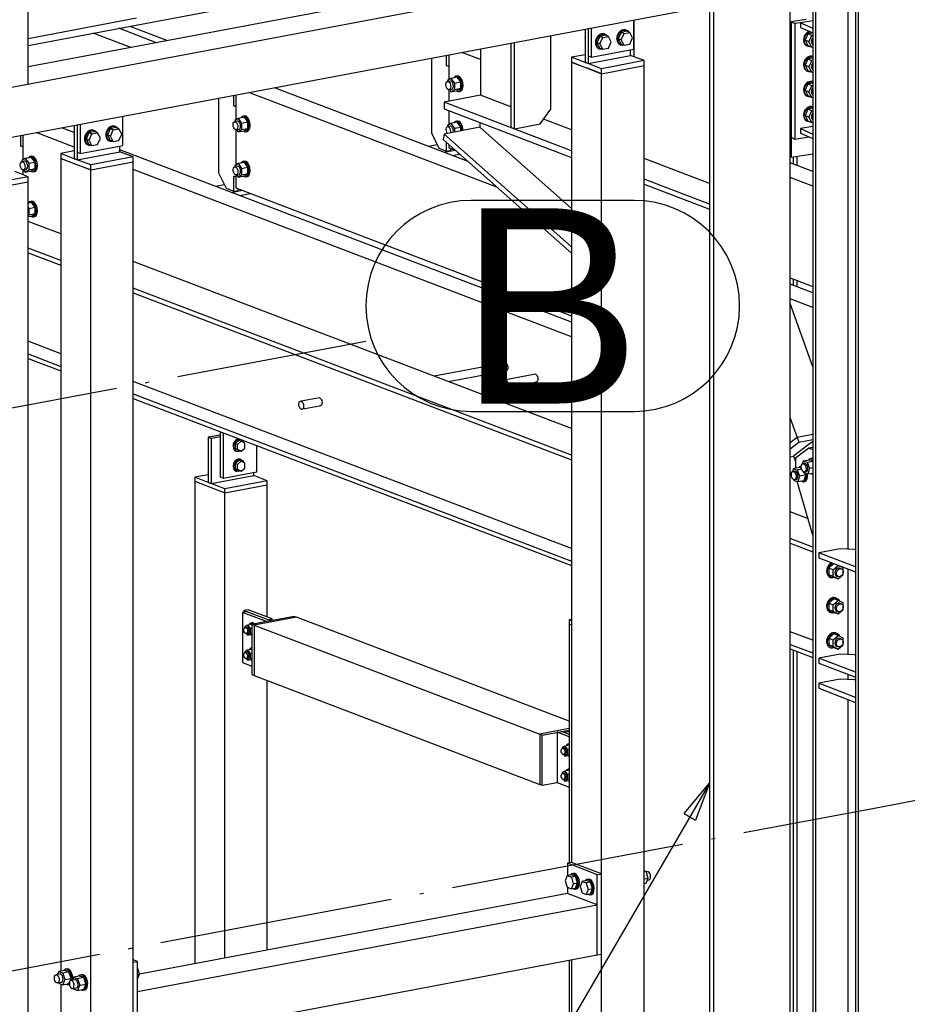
# Paper-space layout 'A0 Advance Steel' of a CAD drawing. Header units: millimetres. Extents: x -21 to 1320, y -7 to 928.
# Tile 71 of 134: x 995 to 1018, y 124 to 149. Entities that reach past the tile are written whole.
import ezdxf

# ---------------------------------------------------------------- set-up
doc = ezdxf.new("R2010")
doc.units = ezdxf.units.MM
doc.linetypes.add('ACAD_ISO04W100', pattern=[30, 24, -3, 0, -3])
doc.layers.get('0').update_dxf_attribs({"linetype": 'CONTINUOUS'})
for name, color, linetype in [('AS_Belki', 145, 'CONTINUOUS'), ('AS_Blachy', 30, 'CONTINUOUS'), ('AS_Siatki', 72, 'CONTINUOUS'), ('AS_Sruby', 9, 'CONTINUOUS')]:
    doc.layers.add(name, color=color, linetype=linetype)
doc.styles.add('Arial', font='arial.ttf', dxfattribs={"height": 150})

psp = doc.layouts.new('A0 Advance Steel')

# ---------------------------------------------------------------- linework, layer by layer
at = {"color": 0, "linetype": 'ByBlock', "lineweight": -2}
for p, q in [((1012.243, 128.743), (1012.89, 129.523)), ((1012.89, 129.523), (1012.531, 128.575)), ((1012.243, 128.743), (1012.531, 128.575))]:
    psp.add_line(p, q, dxfattribs=at)
at = {"color": 7}
psp.add_lwpolyline([(1012.89, 129.523), (1008.636, 122.217), (1008.636, 112.435)], dxfattribs=at)
at = {"layer": 'AS_Belki', "linetype": 'Continuous', "ltscale": 0.25}
for p, q in [((1014.957, 124.343), (1014.957, 166.071)), ((1012.994, 165.701), (1012.994, 124.343)), ((1015.605, 165.347), (1015.605, 124.343)), ((1016.633, 165.191), (1016.633, 124.343)), ((1016.702, 165.154), (1016.702, 124.343)), ((1012.89, 164.835), (1012.89, 124.343)), ((1015.536, 163.416), (1015.536, 124.343)), ((1016.445, 135.513), (1016.445, 161.796)), ((995.435, 147.427), (995.435, 159.461)), ((995.435, 148.413), (1009.05, 150.978)), ((1011.485, 150.888), (995.435, 147.864)), ((961.625, 141.058), (1012.252, 150.596)), ((959.531, 139.379), (1012.252, 149.311)), ((995.435, 148.593), (998.208, 149.116)), ((1010.964, 148.12), (1010.964, 149.068)), ((1015.536, 149.043), (1015.225, 148.994)), ((998.721, 148.483), (997.756, 148.851)), ((998.042, 148.905), (999.007, 148.537)), ((1015.225, 148.994), (1015.536, 148.853)), ((1015.225, 148.994), (1015.225, 148.875)), ((1015.225, 148.875), (1015.536, 148.735)), ((998.067, 148.36), (997.102, 148.727)), ((1007.026, 148.326), (1007.026, 147.137)), ((1006.209, 148.172), (1006.209, 147.535)), ((1007.026, 148.052), (1006.544, 148.236)), ((1009.55, 147.909), (1009.359, 147.982)), ((1009.359, 147.982), (1009.359, 127.493)), ((1009.55, 147.909), (1009.742, 147.836)), ((1009.934, 147.763), (1009.742, 147.836)), ((1010.126, 147.69), (1009.934, 147.763)), ((1011.216, 124.343), (1011.216, 147.895)), ((1010.126, 127.201), (1010.126, 147.69)), ((1006.705, 145.442), (1001.745, 147.331)), ((1006.209, 147.282), (1006.209, 146.983)), ((1000.756, 147.145), (1000.756, 146.507)), ((1007.446, 144.787), (1001.09, 147.208)), ((1007.026, 147.137), (1006.091, 146.961)), ((1007.804, 146.841), (1007.026, 147.137)), ((1009.359, 145.716), (1006.091, 146.961)), ((1006.091, 146.961), (1006.091, 146.788)), ((1006.091, 146.788), (1009.359, 145.543)), ((1006.209, 146.743), (1006.209, 146.379)), ((1009.359, 146.249), (1008.637, 146.523)), ((996.616, 146.181), (996.292, 146.304)), ((1000.756, 146.254), (1000.756, 145.351)), ((1015.536, 146.335), (1015.225, 146.286)), ((1015.225, 146.286), (1015.536, 146.145)), ((1015.225, 146.286), (1015.225, 146.167)), ((995.302, 146.118), (995.302, 145.48)), ((996.616, 145.808), (995.637, 146.181)), ((1015.225, 146.167), (1015.536, 146.027)), ((1009.359, 141.327), (997.783, 145.736)), ((1005.914, 145.871), (1005.69, 145.828)), ((1006.09, 145.676), (1006.376, 145.73)), ((1006.209, 145.88), (1006.209, 145.794)), ((1006.209, 145.794), (1006.381, 145.728)), ((996.463, 145.443), (996.271, 145.517)), ((996.271, 145.517), (996.271, 124.711)), ((1006.297, 145.597), (1006.488, 145.633)), ((1015.033, 145.557), (1015.033, 145.374)), ((1015.136, 145.335), (1015.136, 145.573)), ((995.302, 145.227), (995.302, 145.101)), ((997.038, 145.224), (996.846, 145.297)), ((997.038, 124.343), (997.038, 145.224)), ((998.129, 124.555), (998.129, 145.43)), ((1009.359, 140.954), (998.129, 145.232)), ((1015.536, 145.183), (1014.957, 145.403)), ((1000.756, 145.098), (1000.756, 144.767)), ((1015.536, 144.81), (1014.957, 145.031)), ((995.435, 124.343), (995.435, 144.922)), ((1000.461, 144.843), (1000.237, 144.801)), ((1000.756, 144.767), (1009.359, 141.489)), ((1000.637, 144.649), (1000.923, 144.703)), ((1000.844, 144.57), (1001.13, 144.624)), ((996.271, 143.587), (995.435, 143.906)), ((996.271, 142.904), (995.435, 143.223)), ((995.435, 143.104), (996.271, 142.786)), ((1009.359, 138.602), (998.129, 142.88)), ((1014.957, 142.461), (1015.536, 142.241)), ((1009.359, 137.919), (998.129, 142.197)), ((1015.536, 142.078), (1014.957, 142.299)), ((1015.033, 142.433), (1015.033, 142.27)), ((1015.136, 142.23), (1015.136, 142.393)), ((998.129, 142.078), (1009.359, 137.801)), ((1015.536, 141.705), (1014.957, 141.926)), ((1015.536, 140.183), (1014.957, 141.808)), ((996.271, 140.519), (995.435, 140.838)), ((995.435, 140.515), (996.271, 140.196)), ((995.435, 140.397), (996.271, 140.078)), ((1007.666, 140.288), (1005.836, 139.944)), ((1006.197, 139.806), (1007.667, 140.083)), ((1008.434, 139.996), (1007.67, 139.852)), ((1009.359, 135.534), (998.129, 139.812)), ((1007.67, 139.647), (1008.434, 139.791)), ((998.129, 139.489), (1009.359, 135.211)), ((998.129, 139.37), (1009.359, 135.093)), ((1002.903, 139.391), (1002.431, 139.302)), ((1002.431, 139.097), (1002.903, 139.185)), ((1014.957, 138.869), (1015.133, 138.374)), ((999.705, 137.252), (999.705, 124.903)), ((1001.562, 133.777), (1001.562, 137.165)), ((1000.472, 125.048), (1000.472, 136.96)), ((1015.405, 136.299), (1014.957, 136.469)), ((1015.536, 135.566), (1014.957, 135.786)), ((1014.957, 135.668), (1015.536, 135.447)), ((1016.445, 132.815), (1016.445, 135.004)), ((1002.314, 133.77), (1001.224, 133.565)), ((1009.292, 131.112), (1002.314, 133.77)), ((1001.224, 133.565), (1008.541, 130.777)), ((1001.224, 133.565), (1001.224, 132.28)), ((1009.292, 133.6), (1009.292, 127.48)), ((1015.536, 133.181), (1014.957, 133.401)), ((1014.957, 133.078), (1015.536, 132.858)), ((1014.957, 132.96), (1015.536, 132.739)), ((1015.033, 132.931), (1015.033, 124.343)), ((1015.136, 124.343), (1015.136, 132.892)), ((1001.224, 132.28), (1008.541, 129.493)), ((1001.562, 125.253), (1001.562, 132.151)), ((1016.445, 132.173), (1016.445, 132.306)), ((1016.445, 124.343), (1016.445, 131.664)), ((1009.25, 126.702), (998.29, 124.637)), ((1010.017, 126.409), (1009.25, 126.702)), ((999.048, 124.343), (1010.017, 126.409)), ((1005.867, 124.343), (1010.017, 125.125)), ((1010.126, 124.343), (1010.126, 125.145)), ((1009.292, 124.988), (1009.292, 124.343)), ((1009.359, 125.001), (1009.359, 124.343)), ((995.435, 94.887), (995.435, 124.343)), ((996.271, 124.382), (996.271, 124.343)), ((996.271, 124.343), (996.271, 95.481)), ((997.038, 95.189), (997.038, 124.343)), ((998.238, 122.906), (1005.867, 124.343)), ((998.238, 124.19), (999.048, 124.343)), ((1009.292, 124.343), (1009.292, 101.716)), ((1009.359, 124.343), (1009.359, 97.947)), ((1010.126, 97.655), (1010.126, 124.343)), ((1011.216, 97.86), (1011.216, 124.343)), ((1012.89, 124.343), (1012.89, 97.464)), ((1012.994, 124.343), (1012.994, 97.424)), ((1014.957, 95.225), (1014.957, 124.343)), ((1015.033, 124.343), (1015.033, 115.532)), ((1015.136, 115.828), (1015.136, 124.343)), ((1015.536, 124.343), (1015.536, 97.615)), ((1015.605, 124.343), (1015.605, 97.488)), ((1016.445, 96.001), (1016.445, 124.343)), ((1016.633, 124.343), (1016.633, 95.452)), ((1016.702, 124.343), (1016.702, 95.425))]:
    psp.add_line(p, q, dxfattribs=at)
at = {"layer": 'AS_Belki', "linetype": 'Continuous', "ltscale": 0.25, "extrusion": (-0.817975, -0.154104, 0.554228)}
for centre in [(49.226, 563.164, -845.785), (48.797, 560.254, -841.415)]:
    psp.add_circle(centre, 0.107, dxfattribs=at)
at = {"layer": 'AS_Belki', "linetype": 'Continuous', "ltscale": 0.25, "extrusion": (0.817975, 0.154104, -0.554228)}
for centre, start in [((-48.797, 563.207, 845.849), 18.6777), ((-49.226, 563.594, 846.432), 18.6785), ((-48.797, 560.52, 841.814), 18.6779)]:
    psp.add_arc(centre, 0.107, start, 198.7743, dxfattribs=at)
at = {"layer": 'AS_Blachy', "linetype": 'Continuous', "ltscale": 0.25}
for p, q in [((1010.948, 148.319), (1010.948, 149.065)), ((1014.957, 149.027), (1014.979, 149.017)), ((1015.369, 149.079), (1014.979, 149.017)), ((1014.979, 149.017), (1015.08, 148.971)), ((1014.979, 149.017), (1014.979, 148.567)), ((1009.704, 148.831), (1009.704, 147.979)), ((1009.78, 148.845), (1009.78, 148.143)), ((1009.857, 148.86), (1009.857, 148.113)), ((1015.225, 148.994), (1015.08, 148.971)), ((1015.08, 148.971), (1015.08, 146.016)), ((1008.823, 146.777), (1008.823, 148.665)), ((1014.979, 148.567), (1014.979, 146.062)), ((1007.804, 148.473), (1007.804, 146.316)), ((1007.896, 146.281), (1007.896, 148.49)), ((1009.857, 148.113), (1010.948, 148.319)), ((1010.871, 148.155), (1010.871, 148.304)), ((1005.765, 148.089), (1005.765, 146.177)), ((1006.157, 147.89), (1006.157, 148.163)), ((1009.704, 148.176), (1009.359, 148.111)), ((1009.704, 147.979), (1009.359, 148.111)), ((1009.359, 148.111), (1009.359, 147.982)), ((1009.78, 147.95), (1010.871, 148.155)), ((1009.78, 148.143), (1009.78, 147.95)), ((1009.78, 148.143), (1009.857, 148.113)), ((1011.216, 148.024), (1010.126, 147.818)), ((1011.216, 148.024), (1010.871, 148.155)), ((1011.216, 147.895), (1011.216, 148.024)), ((1006.157, 147.89), (1006.209, 147.9)), ((1006.209, 147.87), (1006.157, 147.89)), ((1009.359, 147.982), (1009.55, 147.909)), ((1009.704, 147.979), (1009.742, 147.965)), ((1009.742, 147.965), (1009.704, 147.979)), ((1009.742, 147.965), (1009.78, 147.95)), ((1009.742, 147.836), (1010.126, 147.69)), ((1010.126, 147.818), (1009.78, 147.95)), ((1010.126, 147.69), (1011.216, 147.895)), ((1010.126, 147.69), (1010.126, 147.818)), ((1000.312, 147.062), (1000.312, 145.149)), ((1000.703, 146.863), (1000.703, 147.135)), ((1000.703, 146.863), (1000.756, 146.873)), ((1000.756, 146.843), (1000.703, 146.863)), ((1008.55, 146.405), (1008.823, 146.777)), ((997.86, 145.853), (997.86, 146.6)), ((996.616, 146.365), (996.616, 145.513)), ((996.693, 146.38), (996.693, 145.677)), ((996.77, 146.394), (996.77, 145.648)), ((1007.007, 146.318), (1006.091, 146.145)), ((1007.007, 146.439), (1007.007, 146.318)), ((1007.007, 146.318), (1009.359, 144.241)), ((1007.804, 146.316), (1007.896, 146.281)), ((1007.896, 146.281), (1008.55, 146.405)), ((995.25, 145.836), (995.25, 146.108)), ((1005.765, 146.177), (1005.957, 145.782)), ((1006.091, 146.145), (1006.064, 146.008)), ((1006.064, 146.008), (1009.359, 143.098)), ((1009.359, 143.259), (1006.091, 146.145)), ((1014.979, 146.062), (1015.08, 146.016)), ((1014.979, 146.062), (1014.979, 145.548)), ((1015.08, 146.016), (1015.436, 146.072)), ((995.25, 145.836), (995.302, 145.845)), ((995.302, 145.816), (995.25, 145.836)), ((996.77, 145.648), (997.86, 145.853)), ((997.783, 145.69), (997.783, 145.839)), ((1005.957, 145.782), (1006.157, 145.706)), ((1006.157, 145.706), (1006.157, 145.926)), ((1006.157, 145.706), (1006.266, 145.727)), ((1006.266, 145.727), (1006.266, 145.772)), ((996.616, 145.71), (996.271, 145.645)), ((996.616, 145.513), (996.271, 145.645)), ((996.271, 145.645), (996.271, 145.517)), ((996.271, 145.517), (997.038, 145.224)), ((996.654, 145.499), (996.616, 145.513)), ((996.616, 145.513), (996.654, 145.499)), ((996.654, 145.499), (996.693, 145.484)), ((996.693, 145.484), (997.783, 145.69)), ((996.693, 145.677), (996.77, 145.648)), ((996.693, 145.677), (996.693, 145.484)), ((997.038, 145.353), (996.693, 145.484)), ((998.129, 145.558), (997.038, 145.353)), ((998.129, 145.558), (997.783, 145.69)), ((998.129, 145.43), (998.129, 145.558)), ((1012.89, 144.878), (1011.216, 145.515)), ((1014.957, 145.558), (1014.979, 145.548)), ((1014.979, 145.548), (1015.536, 145.637)), ((997.038, 145.224), (998.129, 145.43)), ((997.038, 145.224), (997.038, 145.353)), ((995.435, 145.051), (994.344, 144.845)), ((995.435, 145.051), (995.09, 145.182)), ((995.435, 144.922), (995.435, 145.051)), ((1000.312, 145.149), (1000.504, 144.755)), ((1000.703, 145.064), (1000.756, 145.045)), ((1000.703, 144.679), (1000.703, 145.064)), ((1012.889, 144.35), (1011.216, 144.988)), ((994.344, 144.717), (995.435, 144.922)), ((1000.504, 144.755), (1000.703, 144.679)), ((1000.813, 144.7), (1000.813, 144.745)), ((1011.216, 144.859), (1012.889, 144.222)), ((1000.703, 144.679), (1000.813, 144.7)), ((1012.89, 144.351), (1012.889, 144.35)), ((1012.889, 144.35), (1012.889, 144.222)), ((1012.889, 144.222), (1012.89, 144.222)), ((1000.356, 138.437), (1000.05, 138.379)), ((1000.356, 138.522), (1000.422, 138.497)), ((1000.356, 138.522), (1000.356, 137.366)), ((1000.422, 138.497), (1000.433, 138.493)), ((1000.433, 138.493), (1000.433, 137.336)), ((1015.536, 138.45), (1015.133, 138.374)), ((1000.05, 138.379), (1000.127, 138.35)), ((1000.05, 138.379), (1000.05, 137.223)), ((1000.356, 138.393), (1000.127, 138.35)), ((1000.127, 138.35), (1000.127, 137.194)), ((1001.294, 137.499), (1001.294, 138.165)), ((1015.133, 138.374), (1014.957, 138.238)), ((1014.957, 138.082), (1015.177, 138.252)), ((1015.411, 138.178), (1015.045, 137.894)), ((1015.133, 138.374), (1015.177, 138.252)), ((1015.177, 138.252), (1015.536, 138.32)), ((1015.536, 138.275), (1015.411, 138.178)), ((1015.302, 138), (1015.091, 137.844)), ((1015.436, 138.098), (1015.302, 138)), ((1015.536, 138.117), (1015.436, 138.098)), ((1015.536, 138.06), (1015.436, 138.098)), ((1014.957, 137.877), (1015.045, 137.894)), ((1015.045, 137.894), (1015.091, 137.765)), ((1015.091, 137.844), (1015.091, 137.582)), ((1000.05, 137.42), (999.705, 137.355)), ((1000.127, 137.194), (1001.217, 137.399)), ((1000.433, 137.336), (1001.294, 137.499)), ((1001.217, 137.399), (1001.217, 137.484)), ((1001.562, 137.268), (1001.217, 137.399)), ((1000.05, 137.223), (999.705, 137.355)), ((999.705, 137.355), (999.705, 137.252)), ((999.705, 137.252), (1000.472, 136.96)), ((1000.127, 137.194), (1000.05, 137.223)), ((1000.05, 137.223), (1000.127, 137.194)), ((1000.472, 137.063), (1000.127, 137.194)), ((1000.356, 137.366), (1000.433, 137.336)), ((1001.562, 137.268), (1000.472, 137.063)), ((1000.472, 136.96), (1001.562, 137.165)), ((1001.562, 137.165), (1001.562, 137.268)), ((1015.125, 137.252), (1015.528, 135.879)), ((1000.472, 136.96), (1000.472, 137.063)), ((1015.528, 135.879), (1015.536, 135.876)), ((1016.235, 135.523), (1015.689, 135.42)), ((1016.633, 135.061), (1015.689, 135.42)), ((1015.689, 135.42), (1015.689, 135.292)), ((1016.606, 135.506), (1016.235, 135.523)), ((1016.633, 135.495), (1016.606, 135.506)), ((1015.689, 135.292), (1016.633, 134.932)), ((1001.039, 133.914), (1000.93, 133.894)), ((1001.544, 133.66), (1000.93, 133.894)), ((1000.93, 133.894), (1000.93, 132.609)), ((1001.072, 133.964), (1000.963, 133.943)), ((1001.308, 133.812), (1000.963, 133.943)), ((1000.963, 133.943), (1000.963, 133.9)), ((1001.653, 133.681), (1001.039, 133.914)), ((1001.685, 133.73), (1001.072, 133.964)), ((1001.544, 133.66), (1001.162, 133.588)), ((1001.653, 133.681), (1001.544, 133.66)), ((1001.576, 133.71), (1001.685, 133.73)), ((1002.253, 133.794), (1001.653, 133.681)), ((1001.685, 133.687), (1001.685, 133.73)), ((1002.314, 133.77), (1002.253, 133.794)), ((1009.359, 133.715), (1009.292, 133.703)), ((1009.359, 133.677), (1009.292, 133.703)), ((1009.292, 133.703), (1009.292, 133.6)), ((1001.224, 133.565), (1001.162, 133.588)), ((1001.162, 133.588), (1001.162, 132.303)), ((1009.292, 133.6), (1009.359, 133.575)), ((1016.235, 132.825), (1015.689, 132.723)), ((1016.633, 132.363), (1015.689, 132.723)), ((1015.689, 132.723), (1015.689, 132.594)), ((1016.606, 132.808), (1016.235, 132.825)), ((1016.633, 132.798), (1016.606, 132.808)), ((1000.93, 132.609), (1001.162, 132.521)), ((1015.689, 132.594), (1016.633, 132.235)), ((1001.162, 132.303), (1001.224, 132.28)), ((1016.235, 132.183), (1015.689, 132.08)), ((1016.606, 132.166), (1016.235, 132.183)), ((1016.633, 132.155), (1016.606, 132.166)), ((1016.633, 131.721), (1015.689, 132.08)), ((1015.689, 132.08), (1015.689, 131.952)), ((1015.689, 131.952), (1016.633, 131.592)), ((1009.292, 130.919), (1008.541, 130.777)), ((1008.602, 130.754), (1009.292, 130.884)), ((1009.17, 130.817), (1009.093, 130.846)), ((1008.602, 130.754), (1008.541, 130.777)), ((1008.541, 130.777), (1008.541, 129.493)), ((1008.602, 129.469), (1008.602, 130.754)), ((1009.292, 130.708), (1008.984, 130.826)), ((1008.984, 130.826), (1008.984, 129.541)), ((1009.279, 130.838), (1009.17, 130.817)), ((1009.292, 130.77), (1009.17, 130.817)), ((1009.292, 130.833), (1009.279, 130.838)), ((1008.541, 129.493), (1008.602, 129.469)), ((1008.602, 129.469), (1008.984, 129.541)), ((1008.984, 129.541), (1009.292, 129.424)), ((1009.359, 127.493), (1009.25, 127.472)), ((1009.825, 127.253), (1009.25, 127.472)), ((1009.25, 127.472), (1009.25, 127.156)), ((1010.126, 127.201), (1009.359, 127.493)), ((1010.017, 127.18), (1009.825, 127.253)), ((1010.017, 127.18), (1010.126, 127.201)), ((1010.017, 125.125), (1010.017, 127.18)), ((1010.126, 125.145), (1010.126, 127.201)), ((1009.25, 126.857), (1009.25, 126.702)), ((1010.017, 125.125), (1010.126, 125.145)), ((998.238, 124.961), (998.129, 125.003)), ((998.129, 124.94), (998.238, 124.961)), ((998.238, 124.343), (998.238, 124.961)), ((998.129, 124.343), (998.129, 124.555)), ((998.129, 122.885), (998.129, 124.343)), ((998.238, 122.906), (998.238, 124.343))]:
    psp.add_line(p, q, dxfattribs=at)
at = {"layer": 'AS_Siatki', "color": 20, "linetype": 'Continuous', "ltscale": 0.25}
for p, q in [((1010.962, 144.444), (1006.787, 144.444)), ((1006.787, 139.044), (1010.962, 139.044))]:
    psp.add_line(p, q, dxfattribs=at)
at = {"layer": 'AS_Siatki', "color": 20, "linetype": 'ACAD_ISO04W100', "ltscale": 0.25}
for p, q in [((991.803, 138.527), (1004.087, 140.842)), ((1017.114, 128.886), (1029.398, 131.2)), ((692.623, 67.753), (1017.115, 128.886)), ((1017.115, 128.886), (1017.114, 128.886))]:
    psp.add_line(p, q, dxfattribs=at)
at = {"layer": 'AS_Siatki', "color": 20, "linetype": 'Continuous', "ltscale": 0.25}
for centre, start, end in [((1006.787, 141.744), 90, 270), ((1010.962, 141.744), 270, 90)]:
    psp.add_arc(centre, 2.7, start, end, dxfattribs=at)
at = {"layer": 'AS_Sruby', "linetype": 'Continuous', "ltscale": 0.25}
for p, q in [((1010.625, 148.747), (1010.552, 148.585)), ((1010.771, 148.775), (1010.625, 148.747)), ((1010.702, 148.718), (1010.625, 148.747)), ((1010.702, 148.718), (1010.848, 148.745)), ((1010.761, 148.802), (1010.738, 148.811)), ((1010.848, 148.745), (1010.771, 148.775)), ((1010.921, 148.61), (1010.848, 148.745)), ((1009.704, 148.623), (1009.694, 148.601)), ((1009.694, 148.601), (1009.704, 148.583)), ((1009.704, 148.597), (1009.694, 148.601)), ((1010.08, 148.644), (1010.007, 148.482)), ((1010.226, 148.672), (1010.08, 148.644)), ((1010.157, 148.615), (1010.08, 148.644)), ((1010.084, 148.453), (1010.157, 148.615)), ((1010.157, 148.615), (1010.302, 148.643)), ((1010.215, 148.699), (1010.192, 148.708)), ((1010.302, 148.643), (1010.226, 148.672)), ((1010.375, 148.508), (1010.302, 148.643)), ((1010.302, 148.345), (1010.375, 148.508)), ((1010.552, 148.585), (1010.625, 148.449)), ((1010.629, 148.555), (1010.552, 148.585)), ((1010.629, 148.555), (1010.702, 148.718)), ((1010.702, 148.42), (1010.629, 148.555)), ((1010.848, 148.448), (1010.921, 148.61)), ((1015.414, 148.71), (1015.338, 148.549)), ((1015.338, 148.549), (1015.414, 148.413)), ((1015.438, 148.504), (1015.338, 148.549)), ((1015.536, 148.73), (1015.414, 148.71)), ((1015.515, 148.665), (1015.414, 148.71)), ((1015.438, 148.504), (1015.515, 148.665)), ((1015.515, 148.367), (1015.438, 148.504)), ((1015.515, 148.665), (1015.536, 148.668)), ((1010.007, 148.482), (1010.08, 148.347)), ((1010.084, 148.453), (1010.007, 148.482)), ((1010.067, 148.328), (1010.09, 148.319)), ((1010.08, 148.347), (1010.157, 148.318)), ((1010.157, 148.318), (1010.084, 148.453)), ((1010.157, 148.318), (1010.302, 148.345)), ((1010.613, 148.431), (1010.636, 148.422)), ((1010.625, 148.449), (1010.702, 148.42)), ((1010.702, 148.42), (1010.848, 148.448)), ((1015.375, 148.407), (1015.396, 148.398)), ((1015.414, 148.413), (1015.515, 148.367)), ((1015.515, 148.367), (1015.536, 148.371)), ((1015.414, 148.068), (1015.338, 147.907)), ((1015.536, 148.087), (1015.414, 148.068)), ((1015.515, 148.022), (1015.414, 148.068)), ((1015.438, 147.861), (1015.515, 148.022)), ((1015.515, 148.022), (1015.536, 148.026)), ((1015.338, 147.907), (1015.414, 147.77)), ((1015.438, 147.861), (1015.338, 147.907)), ((1015.375, 147.765), (1015.396, 147.756)), ((1015.414, 147.77), (1015.515, 147.725)), ((1015.515, 147.725), (1015.438, 147.861)), ((1006.244, 147.501), (1006.177, 147.489)), ((1006.268, 147.569), (1006.179, 147.517)), ((1006.179, 147.517), (1006.179, 147.489)), ((1006.429, 147.6), (1006.268, 147.569)), ((1006.268, 147.569), (1006.357, 147.45)), ((1006.418, 147.629), (1006.385, 147.623)), ((1006.518, 147.48), (1006.429, 147.6)), ((1015.515, 147.725), (1015.536, 147.728)), ((1006.224, 147.281), (1006.291, 147.294)), ((1006.227, 147.282), (1006.268, 147.226)), ((1006.357, 147.278), (1006.268, 147.226)), ((1006.268, 147.226), (1006.429, 147.256)), ((1006.357, 147.45), (1006.518, 147.48)), ((1006.357, 147.45), (1006.357, 147.278)), ((1006.518, 147.308), (1006.357, 147.278)), ((1006.429, 147.256), (1006.518, 147.308)), ((1006.473, 147.233), (1006.506, 147.239)), ((1006.518, 147.308), (1006.518, 147.48)), ((1015.414, 147.426), (1015.338, 147.265)), ((1015.338, 147.265), (1015.414, 147.128)), ((1015.438, 147.219), (1015.338, 147.265)), ((1015.536, 147.445), (1015.414, 147.426)), ((1015.515, 147.38), (1015.414, 147.426)), ((1015.438, 147.219), (1015.515, 147.38)), ((1015.515, 147.38), (1015.536, 147.384)), ((1015.375, 147.123), (1015.396, 147.114)), ((1015.414, 147.128), (1015.515, 147.083)), ((1015.515, 147.083), (1015.438, 147.219)), ((1015.515, 147.083), (1015.536, 147.086)), ((1015.414, 146.783), (1015.338, 146.622)), ((1015.536, 146.803), (1015.414, 146.783)), ((1015.515, 146.738), (1015.414, 146.783)), ((1015.438, 146.577), (1015.515, 146.738)), ((1015.515, 146.738), (1015.536, 146.741)), ((1000.815, 146.542), (1000.726, 146.49)), ((1000.726, 146.49), (1000.726, 146.462)), ((1000.976, 146.572), (1000.815, 146.542)), ((1000.815, 146.542), (1000.904, 146.422)), ((1000.965, 146.602), (1000.932, 146.595)), ((1001.065, 146.453), (1000.976, 146.572)), ((1015.338, 146.622), (1015.414, 146.486)), ((1015.438, 146.577), (1015.338, 146.622)), ((1015.375, 146.481), (1015.396, 146.471)), ((1015.414, 146.486), (1015.515, 146.44)), ((1015.515, 146.44), (1015.438, 146.577)), ((997.128, 146.233), (997.105, 146.242)), ((997.538, 146.281), (997.465, 146.119)), ((997.683, 146.309), (997.538, 146.281)), ((997.614, 146.252), (997.538, 146.281)), ((997.541, 146.09), (997.614, 146.252)), ((997.614, 146.252), (997.76, 146.28)), ((997.673, 146.336), (997.65, 146.345)), ((997.76, 146.28), (997.683, 146.309)), ((997.833, 146.145), (997.76, 146.28)), ((1000.791, 146.474), (1000.724, 146.461)), ((1000.771, 146.254), (1000.838, 146.266)), ((1000.773, 146.254), (1000.815, 146.198)), ((1000.904, 146.25), (1000.815, 146.198)), ((1000.815, 146.198), (1000.976, 146.229)), ((1000.904, 146.422), (1001.065, 146.453)), ((1000.904, 146.422), (1000.904, 146.25)), ((1001.065, 146.281), (1000.904, 146.25)), ((1000.976, 146.229), (1001.065, 146.281)), ((1001.065, 146.281), (1001.065, 146.453)), ((1006.244, 146.345), (1006.177, 146.333)), ((1006.268, 146.413), (1006.179, 146.361)), ((1006.179, 146.361), (1006.179, 146.333)), ((1006.429, 146.444), (1006.268, 146.413)), ((1006.268, 146.413), (1006.357, 146.294)), ((1006.357, 146.294), (1006.518, 146.324)), ((1006.357, 146.294), (1006.357, 146.196)), ((1006.418, 146.473), (1006.385, 146.467)), ((1006.518, 146.324), (1006.429, 146.444)), ((1006.518, 146.226), (1006.518, 146.324)), ((1015.515, 146.44), (1015.536, 146.444)), ((996.616, 146.157), (996.606, 146.135)), ((996.606, 146.135), (996.616, 146.117)), ((996.616, 146.132), (996.606, 146.135)), ((996.992, 146.179), (996.919, 146.016)), ((996.919, 146.016), (996.992, 145.881)), ((996.996, 145.987), (996.919, 146.016)), ((997.138, 146.206), (996.992, 146.179)), ((997.069, 146.149), (996.992, 146.179)), ((996.996, 145.987), (997.069, 146.149)), ((997.069, 145.852), (996.996, 145.987)), ((997.069, 146.149), (997.215, 146.177)), ((997.215, 146.177), (997.138, 146.206)), ((997.288, 146.042), (997.215, 146.177)), ((997.215, 145.879), (997.288, 146.042)), ((997.465, 146.119), (997.538, 145.984)), ((997.541, 146.09), (997.465, 146.119)), ((997.538, 145.984), (997.614, 145.955)), ((997.614, 145.955), (997.541, 146.09)), ((997.614, 145.955), (997.76, 145.982)), ((997.76, 145.982), (997.833, 146.145)), ((1001.02, 146.206), (1001.053, 146.212)), ((996.98, 145.863), (997.003, 145.854)), ((996.992, 145.881), (997.069, 145.852)), ((997.069, 145.852), (997.215, 145.879)), ((997.525, 145.965), (997.548, 145.957)), ((995.362, 145.515), (995.273, 145.463)), ((995.523, 145.545), (995.362, 145.515)), ((995.362, 145.515), (995.45, 145.395)), ((995.512, 145.574), (995.479, 145.568)), ((995.612, 145.425), (995.523, 145.545)), ((995.338, 145.447), (995.271, 145.434)), ((995.273, 145.463), (995.273, 145.434)), ((995.317, 145.226), (995.385, 145.239)), ((995.32, 145.227), (995.362, 145.171)), ((995.45, 145.223), (995.362, 145.171)), ((995.45, 145.395), (995.612, 145.425)), ((995.45, 145.395), (995.45, 145.223)), ((995.612, 145.254), (995.45, 145.223)), ((995.523, 145.201), (995.612, 145.254)), ((995.612, 145.254), (995.612, 145.425)), ((1000.791, 145.318), (1000.724, 145.305)), ((1000.815, 145.386), (1000.726, 145.334)), ((1000.726, 145.334), (1000.726, 145.306)), ((1000.976, 145.416), (1000.815, 145.386)), ((1000.815, 145.386), (1000.904, 145.266)), ((1000.904, 145.266), (1001.065, 145.297)), ((1000.904, 145.266), (1000.904, 145.094)), ((1000.965, 145.445), (1000.932, 145.439)), ((1001.065, 145.297), (1000.976, 145.416)), ((1001.065, 145.125), (1001.065, 145.297)), ((995.362, 145.171), (995.523, 145.201)), ((995.567, 145.178), (995.6, 145.185)), ((1000.771, 145.097), (1000.838, 145.11)), ((1000.773, 145.098), (1000.815, 145.042)), ((1000.904, 145.094), (1000.815, 145.042)), ((1000.815, 145.042), (1000.976, 145.073)), ((1001.065, 145.125), (1000.904, 145.094)), ((1000.976, 145.073), (1001.065, 145.125)), ((1001.02, 145.05), (1001.053, 145.056)), ((995.523, 144.389), (995.435, 144.372)), ((995.435, 144.26), (995.45, 144.239)), ((995.45, 144.239), (995.612, 144.269)), ((995.45, 144.239), (995.45, 144.067)), ((995.512, 144.418), (995.479, 144.412)), ((995.612, 144.269), (995.523, 144.389)), ((995.612, 144.097), (995.612, 144.269)), ((995.45, 144.067), (995.435, 144.058)), ((995.435, 144.029), (995.523, 144.045)), ((995.612, 144.097), (995.45, 144.067)), ((995.523, 144.045), (995.612, 144.097)), ((995.567, 144.022), (995.6, 144.029)), ((1000.835, 138.301), (1000.74, 138.219)), ((1000.798, 138.197), (1000.74, 138.219)), ((1000.74, 138.219), (1000.74, 138.09)), ((1000.798, 138.197), (1000.892, 138.279)), ((1000.798, 138.068), (1000.798, 138.197)), ((1000.892, 138.279), (1000.835, 138.301)), ((1000.987, 138.232), (1000.892, 138.279)), ((1000.987, 138.104), (1000.987, 138.232)), ((1000.74, 138.09), (1000.835, 138.043)), ((1000.798, 138.068), (1000.74, 138.09)), ((1000.766, 138.027), (1000.785, 138.02)), ((1000.892, 138.021), (1000.798, 138.068)), ((1000.835, 138.043), (1000.892, 138.021)), ((1000.892, 138.021), (1000.987, 138.104)), ((1000.835, 137.787), (1000.74, 137.705)), ((1000.798, 137.683), (1000.74, 137.705)), ((1000.74, 137.705), (1000.74, 137.576)), ((1000.798, 137.683), (1000.892, 137.765)), ((1000.798, 137.554), (1000.798, 137.683)), ((1000.892, 137.765), (1000.835, 137.787)), ((1000.885, 137.81), (1000.866, 137.817)), ((1000.987, 137.718), (1000.892, 137.765)), ((1000.987, 137.59), (1000.987, 137.718)), ((1015.29, 137.768), (1015.265, 137.691)), ((1015.451, 137.798), (1015.29, 137.768)), ((1015.29, 137.768), (1015.392, 137.743)), ((1015.335, 137.71), (1015.29, 137.701)), ((1015.392, 137.743), (1015.536, 137.77)), ((1015.392, 137.743), (1015.451, 137.579)), ((1015.536, 137.777), (1015.451, 137.798)), ((1015.497, 137.835), (1015.464, 137.829)), ((1000.74, 137.576), (1000.835, 137.53)), ((1000.798, 137.554), (1000.74, 137.576)), ((1000.766, 137.514), (1000.785, 137.506)), ((1000.892, 137.508), (1000.798, 137.554)), ((1000.835, 137.53), (1000.892, 137.508)), ((1000.892, 137.508), (1000.987, 137.59)), ((1015.038, 137.572), (1015.013, 137.495)), ((1015.083, 137.514), (1015.037, 137.505)), ((1015.199, 137.602), (1015.038, 137.572)), ((1015.038, 137.572), (1015.14, 137.547)), ((1015.14, 137.547), (1015.249, 137.568)), ((1015.14, 137.547), (1015.198, 137.383)), ((1015.359, 137.414), (1015.198, 137.383)), ((1015.244, 137.591), (1015.199, 137.602)), ((1015.243, 137.639), (1015.212, 137.633)), ((1015.293, 137.498), (1015.304, 137.466)), ((1015.304, 137.466), (1015.407, 137.441)), ((1015.315, 137.49), (1015.361, 137.499)), ((1015.316, 137.275), (1015.359, 137.414)), ((1015.359, 137.414), (1015.344, 137.456)), ((1015.451, 137.579), (1015.407, 137.441)), ((1015.407, 137.441), (1015.536, 137.465)), ((1015.536, 137.595), (1015.451, 137.579)), ((1015.04, 137.303), (1015.052, 137.27)), ((1015.052, 137.27), (1015.154, 137.245)), ((1015.063, 137.294), (1015.109, 137.303)), ((1015.198, 137.383), (1015.154, 137.245)), ((1015.154, 137.245), (1015.316, 137.275)), ((1015.303, 137.245), (1015.336, 137.251)), ((1016.075, 135.142), (1015.949, 135.033)), ((1016.189, 135.099), (1016.075, 135.142)), ((1015.949, 135.033), (1016.063, 134.989)), ((1015.949, 135.033), (1015.949, 134.861)), ((1016.063, 134.989), (1016.189, 135.099)), ((1016.063, 134.818), (1016.063, 134.989)), ((1016.315, 135.037), (1016.189, 135.099)), ((1016.262, 135.013), (1016.222, 135.029)), ((1016.315, 134.933), (1016.315, 135.037)), ((1016.315, 134.865), (1016.315, 134.924)), ((1015.949, 134.861), (1016.075, 134.799)), ((1016.063, 134.818), (1015.949, 134.861)), ((1015.99, 134.789), (1016.013, 134.781)), ((1016.189, 134.755), (1016.063, 134.818)), ((1016.075, 134.799), (1016.189, 134.755)), ((1016.156, 134.826), (1016.195, 134.811)), ((1016.189, 134.755), (1016.315, 134.865)), ((1016.075, 134.243), (1015.949, 134.133)), ((1015.949, 134.133), (1016.063, 134.09)), ((1015.949, 134.133), (1015.949, 133.962)), ((1016.063, 134.09), (1016.189, 134.2)), ((1016.189, 134.2), (1016.075, 134.243)), ((1016.138, 134.261), (1016.115, 134.27)), ((1016.315, 134.138), (1016.189, 134.2)), ((1016.262, 134.114), (1016.222, 134.129)), ((1016.315, 134.034), (1016.315, 134.138)), ((1015.949, 133.962), (1016.075, 133.9)), ((1016.063, 133.918), (1015.949, 133.962)), ((1015.99, 133.89), (1016.013, 133.882)), ((1016.063, 133.918), (1016.063, 134.09)), ((1016.189, 133.856), (1016.063, 133.918)), ((1016.075, 133.9), (1016.189, 133.856)), ((1016.156, 133.927), (1016.195, 133.912)), ((1016.189, 133.856), (1016.315, 133.966)), ((1016.315, 133.966), (1016.315, 134.025)), ((1001.163, 133.626), (1001.136, 133.621)), ((1001.054, 133.572), (1000.987, 133.533)), ((1000.987, 133.533), (1000.987, 133.51)), ((1001.036, 133.521), (1000.99, 133.512)), ((1001.171, 133.594), (1001.054, 133.572)), ((1001.054, 133.572), (1001.12, 133.482)), ((1001.12, 133.482), (1001.162, 133.49)), ((1001.12, 133.482), (1001.12, 133.353)), ((1001.174, 133.59), (1001.171, 133.594)), ((1016.138, 133.362), (1016.115, 133.371)), ((1001.022, 133.357), (1001.054, 133.314)), ((1001.025, 133.356), (1001.071, 133.365)), ((1001.12, 133.353), (1001.054, 133.314)), ((1001.054, 133.314), (1001.162, 133.335)), ((1001.162, 133.361), (1001.12, 133.353)), ((1016.075, 133.344), (1015.949, 133.234)), ((1015.949, 133.234), (1016.063, 133.191)), ((1015.949, 133.234), (1015.949, 133.062)), ((1016.063, 133.191), (1016.189, 133.301)), ((1016.063, 133.019), (1016.063, 133.191)), ((1016.189, 133.301), (1016.075, 133.344)), ((1016.315, 133.239), (1016.189, 133.301)), ((1016.262, 133.215), (1016.222, 133.23)), ((1016.315, 133.135), (1016.315, 133.239)), ((1016.315, 133.067), (1016.315, 133.125)), ((1001.054, 132.929), (1000.987, 132.89)), ((1000.987, 132.89), (1000.987, 132.868)), ((1001.036, 132.879), (1000.99, 132.87)), ((1001.162, 132.95), (1001.054, 132.929)), ((1001.054, 132.929), (1001.12, 132.84)), ((1001.162, 132.984), (1001.136, 132.979)), ((1015.949, 133.062), (1016.075, 133)), ((1016.063, 133.019), (1015.949, 133.062)), ((1015.99, 132.991), (1016.013, 132.982)), ((1016.189, 132.957), (1016.063, 133.019)), ((1016.075, 133), (1016.189, 132.957)), ((1016.156, 133.028), (1016.195, 133.012)), ((1016.189, 132.957), (1016.315, 133.067)), ((1001.022, 132.714), (1001.054, 132.672)), ((1001.025, 132.714), (1001.071, 132.723)), ((1001.12, 132.711), (1001.054, 132.672)), ((1001.054, 132.672), (1001.162, 132.692)), ((1001.12, 132.84), (1001.162, 132.848)), ((1001.12, 132.84), (1001.12, 132.711)), ((1001.162, 132.719), (1001.12, 132.711)), ((1009.184, 130.475), (1009.117, 130.436)), ((1009.117, 130.436), (1009.117, 130.413)), ((1009.166, 130.424), (1009.12, 130.415)), ((1009.292, 130.495), (1009.184, 130.475)), ((1009.184, 130.475), (1009.25, 130.385)), ((1009.292, 130.393), (1009.25, 130.385)), ((1009.25, 130.385), (1009.25, 130.256)), ((1009.292, 130.529), (1009.266, 130.524)), ((1009.153, 130.26), (1009.184, 130.217)), ((1009.156, 130.259), (1009.202, 130.268)), ((1009.25, 130.256), (1009.184, 130.217)), ((1009.184, 130.217), (1009.292, 130.238)), ((1009.292, 130.264), (1009.25, 130.256)), ((1009.292, 129.853), (1009.184, 129.832)), ((1009.292, 129.887), (1009.266, 129.882)), ((1009.184, 129.832), (1009.117, 129.793)), ((1009.117, 129.793), (1009.117, 129.771)), ((1009.166, 129.782), (1009.12, 129.773)), ((1009.153, 129.617), (1009.184, 129.575)), ((1009.156, 129.617), (1009.202, 129.626)), ((1009.184, 129.832), (1009.25, 129.743)), ((1009.25, 129.614), (1009.184, 129.575)), ((1009.184, 129.575), (1009.292, 129.595)), ((1009.292, 129.751), (1009.25, 129.743)), ((1009.25, 129.743), (1009.25, 129.614)), ((1009.292, 129.622), (1009.25, 129.614)), ((1009.248, 127.155), (1009.197, 127.026)), ((1009.357, 127.176), (1009.248, 127.155)), ((1009.248, 127.155), (1009.351, 127.116)), ((1009.46, 127.137), (1009.351, 127.116)), ((1009.351, 127.116), (1009.402, 126.948)), ((1009.46, 127.137), (1009.357, 127.176)), ((1009.397, 127.209), (1009.365, 127.202)), ((1009.511, 126.969), (1009.46, 127.137)), ((1011.27, 127.26), (1011.216, 127.28)), ((1011.27, 127.26), (1011.216, 127.249)), ((1011.216, 127.071), (1011.321, 127.091)), ((1011.321, 127.091), (1011.27, 127.26)), ((1011.27, 126.962), (1011.321, 127.091)), ((1011.295, 127.253), (1011.273, 127.249)), ((1009.197, 127.026), (1009.248, 126.858)), ((1009.248, 126.858), (1009.351, 126.819)), ((1009.402, 126.948), (1009.351, 126.819)), ((1009.351, 126.819), (1009.46, 126.839)), ((1009.402, 126.948), (1009.511, 126.969)), ((1009.453, 126.813), (1009.485, 126.819)), ((1009.46, 126.839), (1009.511, 126.969)), ((1009.632, 127.009), (1009.58, 126.88)), ((1009.58, 126.88), (1009.632, 126.712)), ((1009.741, 127.03), (1009.632, 127.009)), ((1009.632, 127.009), (1009.734, 126.97)), ((1009.843, 126.991), (1009.734, 126.97)), ((1009.734, 126.97), (1009.786, 126.802)), ((1009.843, 126.991), (1009.741, 127.03)), ((1009.781, 127.063), (1009.748, 127.056)), ((1009.786, 126.802), (1009.895, 126.823)), ((1009.895, 126.823), (1009.843, 126.991)), ((1009.843, 126.693), (1009.895, 126.823)), ((1011.216, 126.952), (1011.27, 126.962)), ((1011.3, 127.037), (1011.342, 127.045)), ((1009.632, 126.712), (1009.734, 126.673)), ((1009.786, 126.802), (1009.734, 126.673)), ((1009.734, 126.673), (1009.843, 126.693)), ((1009.836, 126.667), (1009.869, 126.673)), ((998.239, 124.805), (998.238, 124.805)), ((998.239, 124.805), (998.238, 124.804)), ((998.29, 124.636), (998.239, 124.805)), ((996.245, 124.636), (996.145, 124.617)), ((996.217, 124.7), (996.187, 124.625)), ((996.379, 124.731), (996.217, 124.7)), ((996.217, 124.7), (996.32, 124.661)), ((996.481, 124.692), (996.32, 124.661)), ((996.32, 124.661), (996.371, 124.493)), ((996.481, 124.692), (996.379, 124.731)), ((996.419, 124.764), (996.386, 124.757)), ((996.533, 124.523), (996.481, 124.692)), ((996.601, 124.554), (996.571, 124.479)), ((996.762, 124.585), (996.601, 124.554)), ((996.601, 124.554), (996.703, 124.515)), ((996.865, 124.546), (996.703, 124.515)), ((996.865, 124.546), (996.762, 124.585)), ((996.802, 124.617), (996.769, 124.611)), ((996.916, 124.377), (996.865, 124.546)), ((998.238, 124.626), (998.29, 124.636)), ((998.239, 124.507), (998.29, 124.636)), ((996.192, 124.409), (996.292, 124.428)), ((996.214, 124.414), (996.217, 124.403)), ((996.217, 124.403), (996.32, 124.364)), ((996.371, 124.493), (996.32, 124.364)), ((996.32, 124.364), (996.481, 124.394)), ((996.371, 124.493), (996.533, 124.523)), ((996.474, 124.368), (996.493, 124.371)), ((996.481, 124.394), (996.533, 124.523)), ((996.629, 124.49), (996.528, 124.471)), ((996.703, 124.515), (996.755, 124.347)), ((996.753, 124.343), (996.703, 124.218)), ((996.755, 124.347), (996.753, 124.343)), ((996.755, 124.347), (996.916, 124.377)), ((996.865, 124.248), (996.902, 124.343)), ((996.902, 124.343), (996.916, 124.377)), ((998.238, 124.507), (998.239, 124.507)), ((996.575, 124.263), (996.676, 124.282)), ((996.598, 124.267), (996.601, 124.257)), ((996.601, 124.257), (996.703, 124.218)), ((996.703, 124.218), (996.865, 124.248)), ((996.858, 124.222), (996.89, 124.228))]:
    psp.add_line(p, q, dxfattribs=at)
at = {"layer": 'AS_Sruby', "linetype": 'Continuous', "ltscale": 0.25, "extrusion": (-0.817975, -0.154104, 0.554228)}
for centre, radius in [((41.451, 563.147, -845.759), 0.107), ((41.451, 560.071, -841.14), 0.107), ((41.451, 556.996, -836.522), 0.107), ((42.587, 559.953, -840.962), 0.107), ((52.756, 567.1, -851.696), 0.107), ((52.902, 566.942, -851.459), 0.107), ((54.199, 558.887, -839.362), 0.08), ((54.83, 558.821, -839.263), 0.08), ((58.748, 562.998, -845.535), 0.08), ((59.379, 562.932, -845.436), 0.08), ((62.07, 555.336, -834.029), 0.107)]:
    psp.add_circle(centre, radius, dxfattribs=at)
at = {"layer": 'AS_Sruby', "linetype": 'Continuous', "ltscale": 0.25, "extrusion": (0.575254, -0.219126, 0.788078)}
for centre in [(487.822, -710.561, 555.027), (486.982, -710.814, 555.224), (486.141, -711.066, 555.421)]:
    psp.add_circle(centre, 0.107, dxfattribs=at)
for centre, radius, start in [((498.656, -702.626, 548.828), 0.2, 3.297), ((498.365, -702.253, 548.537), 0.2, 3.297), ((491.403, -693.306, 541.548), 0.2, 3.297), ((491.693, -693.679, 541.84), 0.2, 3.297), ((485.388, -698.294, 545.444), 0.16, 10.6164), ((484.908, -698.438, 545.557), 0.16, 3.297), ((487.822, -710.413, 554.91), 0.2, 35.3524), ((487.822, -710.528, 555), 0.107, 3.297), ((486.982, -710.665, 555.108), 0.2, 3.297), ((486.982, -710.78, 555.197), 0.107, 3.297), ((486.141, -710.917, 555.305), 0.2, 3.297), ((486.141, -711.032, 555.394), 0.107, 3.297)]:
    psp.add_arc(centre, radius, start, 183.297, dxfattribs=at)
at = {"layer": 'AS_Sruby', "linetype": 'Continuous', "ltscale": 0.25, "extrusion": (-0.575254, 0.219126, -0.788078)}
for centre, radius, start, end in [((-498.656, -702.645, -548.843), 0.2, 332.9895, 206.7377), ((-498.365, -702.272, -548.552), 0.2, 332.9896, 206.7378), ((-491.403, -693.326, -541.563), 0.2, 332.9896, 206.7378), ((-491.693, -693.698, -541.855), 0.2, 332.9895, 206.7378), ((-485.388, -698.31, -545.457), 0.16, 319.0013, 169.3836), ((-485.388, -698.31, -545.457), 0.16, 190.8317, 224.618), ((-484.908, -698.454, -545.569), 0.16, 319.0013, 224.618), ((-487.822, -710.432, -554.926), 0.2, 323.4634, 144.6476), ((-487.822, -710.432, -554.926), 0.2, 215.1717, 217.8679), ((-486.982, -710.684, -555.123), 0.2, 323.4634, 217.8679), ((-486.141, -710.937, -555.32), 0.2, 323.4634, 217.8678)]:
    psp.add_arc(centre, radius, start, end, dxfattribs=at)
at = {"layer": 'AS_Sruby', "linetype": 'Continuous', "ltscale": 0.25, "extrusion": (0.508086, -0.230734, 0.829826)}
for centre, radius, start, end in [((555.169, -716.273, 481.663), 0.2, 33.7618, 174.9398), ((555.169, -716.382, 481.737), 0.107, 66.3674, 171.0122), ((554.584, -716.493, 481.811), 0.2, 6.377, 174.9398), ((554.584, -716.603, 481.885), 0.107, 66.3675, 171.0123), ((553.999, -716.713, 481.959), 0.2, 6.377, 174.9398), ((553.999, -716.823, 482.033), 0.107, 66.3675, 171.0122), ((553.414, -716.934, 482.108), 0.2, 6.377, 174.9398), ((553.414, -717.044, 482.181), 0.107, 66.3675, 171.0123)]:
    psp.add_arc(centre, radius, start, end, dxfattribs=at)
at = {"layer": 'AS_Sruby', "linetype": 'Continuous', "ltscale": 0.25, "extrusion": (-0.508086, 0.230734, -0.829826)}
for centre, radius, start, end in [((-555.169, -716.291, -481.675), 0.2, 333.3836, 146.2799), ((-555.169, -716.408, -481.754), 0.107, 37.4591, 85.1612), ((-554.584, -716.511, -481.824), 0.2, 333.3836, 166.5417), ((-554.584, -716.629, -481.902), 0.107, 37.4591, 85.1612), ((-553.999, -716.732, -481.972), 0.2, 333.3836, 166.5417), ((-553.999, -716.849, -482.051), 0.107, 37.4591, 85.1612), ((-553.414, -716.952, -482.12), 0.2, 333.3836, 166.5417), ((-553.414, -717.07, -482.199), 0.107, 37.4591, 85.1612)]:
    psp.add_arc(centre, radius, start, end, dxfattribs=at)
at = {"layer": 'AS_Sruby', "linetype": 'Continuous', "ltscale": 0.25, "extrusion": (-0.817975, -0.154104, 0.554228)}
for centre, radius, start, end in [((41.451, 563.185, -845.817), 0.107, 3.7257, 183.7257), ((41.451, 563.276, -845.953), 0.2, 327.8569, 211.9719), ((41.451, 563.294, -845.981), 0.2, 3.7257, 183.7257), ((41.451, 560.11, -841.198), 0.107, 3.7257, 183.7257), ((41.451, 560.201, -841.334), 0.2, 327.8569, 211.9719), ((41.451, 560.219, -841.362), 0.2, 3.7257, 183.7257), ((42.587, 563.157, -845.775), 0.2, 72.0392, 211.9719), ((42.587, 563.176, -845.803), 0.2, 72.0392, 183.7257), ((42.587, 563.028, -845.581), 0.107, 54.1472, 306.0554), ((42.587, 563.066, -845.638), 0.107, 54.1472, 183.7257), ((41.451, 557.125, -836.716), 0.2, 327.8568, 211.972), ((41.451, 557.144, -836.743), 0.2, 3.7257, 183.7257), ((41.451, 557.034, -836.579), 0.107, 3.7257, 183.7257), ((42.587, 559.991, -841.02), 0.107, 3.7257, 183.7257), ((42.587, 560.082, -841.156), 0.2, 327.8568, 211.9719), ((42.587, 560.1, -841.184), 0.2, 3.7257, 183.7257), ((42.587, 557.006, -836.537), 0.2, 327.8568, 211.6644), ((42.587, 557.025, -836.565), 0.2, 3.7257, 183.7257), ((52.756, 567.126, -851.735), 0.107, 353.3534, 173.3534), ((52.756, 567.217, -851.872), 0.2, 147.806, 210.5402), ((52.756, 567.235, -851.899), 0.2, 164.2839, 184.6034), ((52.902, 566.968, -851.498), 0.107, 353.3534, 173.3534), ((52.902, 567.059, -851.635), 0.2, 168.8029, 210.5402), ((52.902, 567.059, -851.635), 0.2, 329.2873, 87.3817), ((52.902, 567.078, -851.663), 0.2, 4.6034, 83.0697), ((52.756, 567.217, -851.872), 0.2, 329.2873, 354.6198), ((54.199, 558.98, -839.501), 0.16, 140.1008, 217.7623), ((54.199, 558.995, -839.524), 0.16, 140.1007, 183.7257), ((54.199, 558.913, -839.401), 0.08, 3.7257, 183.7257), ((54.199, 558.98, -839.501), 0.16, 322.523, 335.3962), ((54.83, 558.847, -839.302), 0.08, 3.7257, 183.7257), ((54.83, 558.914, -839.402), 0.16, 167.0553, 217.7623), ((54.83, 558.914, -839.402), 0.16, 322.5231, 335.3962), ((58.748, 563.023, -845.574), 0.08, 3.7257, 183.7257), ((58.748, 563.09, -845.674), 0.16, 167.0554, 217.7623), ((58.748, 563.09, -845.674), 0.16, 322.523, 335.3961), ((59.379, 563.024, -845.575), 0.16, 167.0554, 217.7623), ((59.379, 562.958, -845.475), 0.08, 3.7257, 183.7257), ((59.379, 563.024, -845.575), 0.16, 322.523, 335.3961), ((62.07, 562.803, -845.243), 0.2, 331.1919, 208.6605), ((62.07, 562.822, -845.271), 0.2, 3.7257, 183.7257), ((62.284, 562.997, -845.535), 0.2, 331.1919, 208.6605), ((62.284, 563.016, -845.562), 0.2, 3.7257, 183.7257), ((62.284, 563.858, -846.828), 0.107, 3.7257, 183.7257), ((62.07, 555.393, -834.114), 0.107, 3.7257, 183.7257), ((62.07, 555.484, -834.25), 0.2, 57.1414, 208.6605), ((62.07, 555.502, -834.278), 0.2, 60.9299, 183.7257), ((62.284, 555.678, -834.542), 0.2, 62.2027, 208.6605), ((62.284, 555.696, -834.569), 0.2, 60.2638, 183.7257), ((62.07, 555.484, -834.25), 0.2, 331.1919, 13.8567), ((62.284, 555.53, -834.32), 0.107, 70.7704, 277.3077), ((62.284, 555.53, -834.32), 0.107, 277.3077, 70.7704), ((62.284, 555.587, -834.405), 0.107, 59.9046, 183.7257), ((62.284, 555.587, -834.405), 0.107, 3.7257, 59.9046), ((62.284, 555.678, -834.542), 0.2, 331.1918, 62.2027), ((62.284, 555.696, -834.569), 0.2, 3.7257, 60.2638)]:
    psp.add_arc(centre, radius, start, end, dxfattribs=at)

# ---------------------------------------------------------------- texts
at = {"layer": 'AS_Siatki', "color": 20, "style": 'Arial'}
psp.add_text('B', height=5, dxfattribs=at).set_placement((1006.475, 139.244))

doc.saveas('drawing.dxf')
